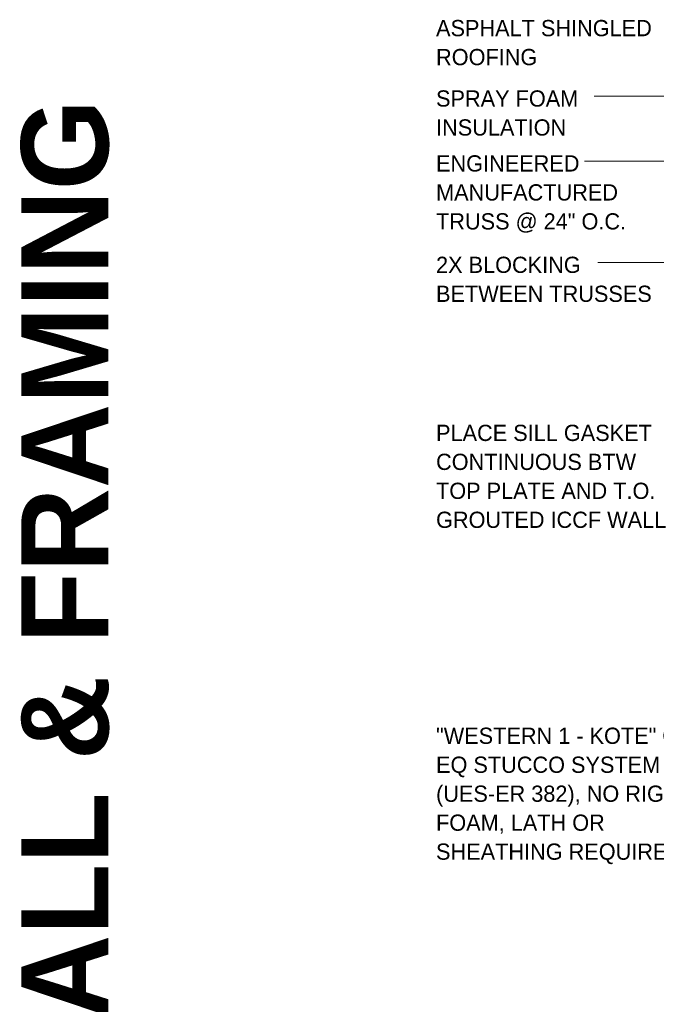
# Model space of a CAD drawing. Header units: inches. Extents: x 298 to 1415, y -40 to 187.
# Tile 30 of 32: x 1291 to 1343, y 86 to 167. Entities that reach past the tile are written whole.
import ezdxf

# ---------------------------------------------------------------- set-up
doc = ezdxf.new("R2010")
doc.units = ezdxf.units.IN
doc.header["$MEASUREMENT"] = 0
doc.layers.add('A-ANNO-TEXT', color=2, linetype='Continuous', lineweight=9)

msp = doc.modelspace()

# ---------------------------------------------------------------- linework, layer by layer
at = {"layer": 'A-ANNO-TEXT', "color": 7}
for p, q in [((1347.90941428, 160.57614411), (1337.84863169, 160.57614411)), ((1347.90941428, 155.23893533), (1337.06863169, 155.23893533)), ((1345.18226052, 146.90402411), (1338.16363169, 146.90402411))]:
    msp.add_line(p, q, dxfattribs=at)

# ---------------------------------------------------------------- texts
at = {"layer": 'A-ANNO-TEXT', "color": 7, "char_height": 1.3341121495, "attachment_point": 1, "line_spacing_factor": 1.070803}
for s, insert, width in [('\\fStylus BT|b0|i0|c0|p34|;ASPHALT SHINGLED\\PROOFING', (1324.85363169, 166.84107627), 20.754), ('\\fStylus BT|b0|i0|c0|p34|;SPRAY FOAM\\PINSULATION', (1324.85363169, 161.05549435), 14.058), ('\\fStylus BT|b0|i0|c0|p34|;ENGINEERED\\PMANUFACTURED\\PTRUSS @ 24" O.C.', (1324.85363169, 155.71828557), 20.448), ('\\fStylus BT|b0|i0|c0|p34|;2X BLOCKING\\PBETWEEN TRUSSES', (1324.85363169, 147.38337436), 20.574), ('\\fStylus BT|b0|i0|c0|p34|;PLACE SILL GASKET\\PCONTINUOUS BTW\\PTOP PLATE AND T.O.\\PGROUTED ICCF WALL', (1324.85363169, 133.56983745), 22.14), ('\\fStylus BT|b0|i0|c0|p34|;"WESTERN 1 - KOTE" OR\\PEQ STUCCO SYSTEM\\P(UES-ER 382), NO RIGID\\PFOAM, LATH OR\\PSHEATHING REQUIRED', (1324.85363169, 108.67433936), 25.974)]:
    msp.add_mtext(s, dxfattribs=dict(at, insert=insert, width=width))
at = {"layer": 'A-ANNO-TEXT', "color": 253, "insert": (1290.73696087, -15.33955932), "char_height": 7.1651090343, "width": 203.232, "attachment_point": 1, "rotation": 90, "line_spacing_factor": 1.063354}
msp.add_mtext('\\fStylus BT|b1|i0|c0|p34|;CONCRETE & ICCF WALL & FRAMING', dxfattribs=at)

doc.saveas('drawing.dxf')
